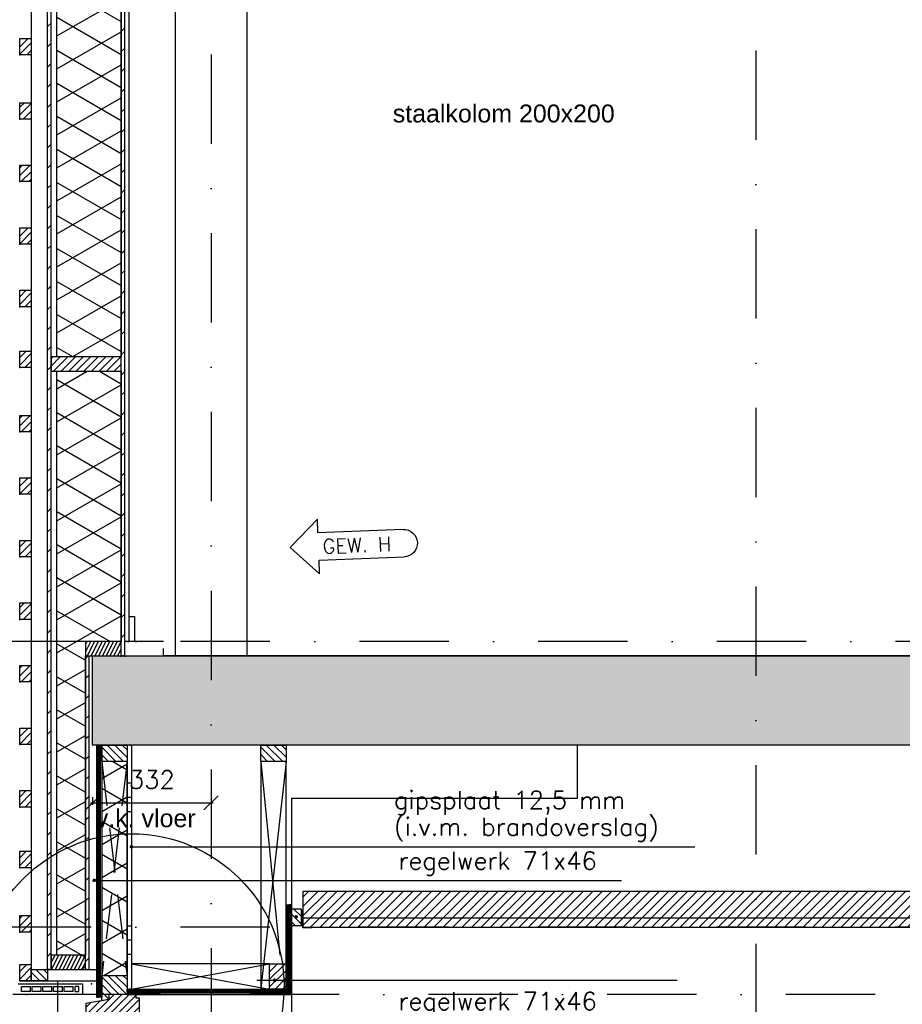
# Model space of a CAD drawing. Extents: x 151406 to 360561, y 44436 to 197234.
# Tile 20 of 57: x 158554 to 161024, y 101780 to 104536. Entities that reach past the tile are written whole.
import ezdxf
from ezdxf.enums import TextEntityAlignment as Align

# ---------------------------------------------------------------- set-up
doc = ezdxf.new("R2010")
doc.units = 0
doc.header["$LTSCALE"] = 20
doc.header["$MEASUREMENT"] = 0
doc.header["$PDSIZE"] = -1
for name, pattern in [('DASHDOT', [25, 12.5, -6.25, 0, -6.25]), ('DD1', [2.66667, 1.66667, -0.5, 0, -0.5]), ('HIDDEN', [9.375, 6.25, -3.125])]:
    doc.linetypes.add(name, pattern=pattern)
doc.layers.get('0').update_dxf_attribs({"linetype": 'CONTINUOUS'})
doc.layers.get('DEFPOINTS').update_dxf_attribs({"linetype": 'CONTINUOUS'})
for name, color, linetype in [('25', 7, 'CONTINUOUS'), ('_DETAILNUMMERS', 4, 'CONTINUOUS'), ('_DETAILNUMMERSTEKST', 4, 'CONTINUOUS'), ('A--01A1_ACEER', 1, 'CONTINUOUS'), ('A--A21--_F-23-', 9, 'CONTINUOUS'), ('A--A23--_F--3-', 9, 'CONTINUOUS'), ('A--A25--_F--3-', 9, 'CONTINUOUS'), ('A--A30--_F--3-', 9, 'CONTINUOUS'), ('A--A35--_F--3-', 9, 'CONTINUOUS'), ('A--A42--_F--3-', 9, 'CONTINUOUS'), ('A--A42--_F-23-', 9, 'CONTINUOUS'), ('A--A42--_F123-', 9, 'CONTINUOUS'), ('A--L21--', 3, 'CONTINUOUS'), ('A--L21--_F-23-', 4, 'CONTINUOUS'), ('A--L21D3_BUITENWAND', 3, 'CONTINUOUS'), ('A--L23--', 7, 'CONTINUOUS'), ('A--L23--_F--3-', 7, 'CONTINUOUS'), ('A--L25--', 7, 'CONTINUOUS'), ('A--L25--_F-23-', 7, 'CONTINUOUS'), ('A--L28D1_KONSTRUKTIES', 1, 'CONTINUOUS'), ('A--L30--', 7, 'CONTINUOUS'), ('A--L30--_F123-', 7, 'CONTINUOUS'), ('A--L31--', 2, 'CONTINUOUS'), ('A--L31--_F--3-', 7, 'CONTINUOUS'), ('A--L31A1_BUITENKOZIJN', 1, 'CONTINUOUS'), ('A--L31D1_BUITENKOZIJN', 1, 'CONTINUOUS'), ('A--L35-D2-_PLAFONDS', 2, 'CONTINUOUS'), ('A--L35-D4-_PLAFONDS', 4, 'CONTINUOUS'), ('A--L35D1_PLAFONDS', 1, 'CONTINUOUS'), ('A--L42--', 7, 'CONTINUOUS'), ('A--L42--_F--3-', 7, 'CONTINUOUS'), ('A--L42--_F-23-', 7, 'CONTINUOUS'), ('A--M$1A-_F123-', 1, 'CONTINUOUS'), ('A--T$1A-_F123_20', 1, 'CONTINUOUS'), ('A--T01A-25_TEKST', 2, 'CONTINUOUS'), ('gewijzigdH', 1, 'CONTINUOUS'), ('STRAMIEN', 8, 'DD1'), ('X--LR---_CP', 7, 'CONTINUOUS')]:
    doc.layers.add(name, color=color, linetype=linetype)
doc.styles.add('ALFA-0_18', font='ROMANS.shx')
doc.styles.add('EB2', font='ARIAL.TTF')
doc.styles.add('HIEMSTRA', font='romans.shx')
doc.dimstyles.get("Standard").update_dxf_attribs({"dimscale": 40, "dimtxt": 2.5, "dimasz": 2, "dimexe": 0.3, "dimexo": 0.3, "dimgap": 2, "dimtad": 1, "dimdec": 0, "dimzin": 0, "dimdsep": 46, "dimtxsty": 'HIEMSTRA', "dimblk1": 'OBLIQUE', "dimblk2": 'OBLIQUE', "dimsah": 1, "dimcen": 0.09, "dimdle": 0.3, "dimclrd": 1, "dimclre": 1, "dimclrt": 3, "dimadec": 0, "dimazin": 0, "dimtfac": 1, "dimtdec": 4, "dimtix": 1, "dimtmove": 2, "dimatfit": 3, "dimldrblk": 'OBLIQUE', "dimfxl": 0, "dimtvp": 625, "dimtolj": 1, "dimtzin": 0, "dimarcsym": 0})
pattern_1 = [(45, (0, 0), (-10.6066, 10.6066), [])]

# ---------------------------------------------------------------- blocks, each defined once
blk = doc.blocks.new('NH40_196')
at = {"layer": 'A--A25--_F--3-'}
h = blk.add_hatch(dxfattribs=at)
h.set_pattern_fill('ALFALINE', color=256, scale=15, style=0, pattern_type=2)
h.set_pattern_definition([(45, (-6, 0), (-10.6066, 10.6066), [])])
h.paths.add_polyline_path([(0, 0), (0, 196), (40, 196), (40, 0)])
at = {"layer": 'A--L25--_F-23-', "color": 2, "linetype": 'Continuous'}
blk.add_lwpolyline([(0, 0), (0, 196), (40, 196), (40, 0)], close=True, dxfattribs=at)
at = {"layer": 'X--LR---_CP'}
for p in [(0, 0), (0, 0), (40, 0)]:
    blk.add_point(p, dxfattribs=at)
blk = doc.blocks.new('*U990')
at = {"layer": 'A--A42--_F-23-', "linetype": 'Continuous'}
h = blk.add_hatch(dxfattribs=at)
h.set_pattern_fill('ALFALINE', color=256, scale=40, style=0)
h.set_pattern_definition([(45, (-158636.81, -101877.898), (-28.284271, 28.284271), [])])
h.paths.add_polyline_path([(0, 0), (-5, 0), (-5, 5196), (0, 5196), (5, 5196), (5, 0)])
at = {"layer": 'A--L42--_F-23-', "color": 2, "linetype": 'Continuous'}
for points in [[(0, 0), (-5, 0), (-5, 5196), (0, 5196)], [(0, 0), (5, 0), (5, 5196), (0, 5196)]]:
    blk.add_lwpolyline(points, dxfattribs=at)
blk = doc.blocks.new('*U984')
at = {"layer": 'A--L23--_F--3-', "color": 2, "linetype": 'Continuous'}
blk.add_lwpolyline([(0, 0), (0, -20), (-7786.7, -20), (-7786.7, 0)], dxfattribs=at)
blk = doc.blocks.new('Q020259-')
at = {"layer": 'A--A25--_F--3-'}
h = blk.add_hatch(dxfattribs=at)
h.set_pattern_fill('ALFALINE', color=256, scale=15, style=0, pattern_type=2)
h.set_pattern_definition(pattern_1)
h.paths.add_polyline_path([(0, 0), (0, 46), (28, 46), (28, 0)])
at = {"layer": 'A--L25--_F-23-', "color": 2, "linetype": 'Continuous'}
blk.add_lwpolyline([(0, 0), (0, 46), (28, 46), (28, 0)], close=True, dxfattribs=at)
at = {"layer": 'X--LR---_CP'}
for p in [(0, 0), (0, 0), (28, 0)]:
    blk.add_point(p, dxfattribs=at)
blk = doc.blocks.new('*U976')
at = {"layer": 'A--A42--_F-23-', "linetype": 'Continuous'}
h = blk.add_hatch(dxfattribs=at)
h.set_pattern_fill('ALFALINE', color=256, scale=40, style=0)
h.set_pattern_definition([(45, (-158742.765, -101877.898), (-28.284271, 28.284271), [])])
h.paths.add_polyline_path([(0, 0), (-5, 0), (-5, 877), (0, 877), (5, 877), (5, 0)])
at = {"layer": 'A--L42--_F-23-', "color": 2, "linetype": 'Continuous'}
for points in [[(0, 0), (-5, 0), (-5, 877), (0, 877)], [(0, 0), (5, 0), (5, 877), (0, 877)]]:
    blk.add_lwpolyline(points, dxfattribs=at)
blk = doc.blocks.new('*U975')
at = {"layer": 'A--A42--_F-23-', "linetype": 'Continuous'}
h = blk.add_hatch(dxfattribs=at)
h.set_pattern_fill('ALFALINE', color=256, scale=40, style=0)
h.set_pattern_definition([(45, (-158842.765, -102755.898), (-28.284271, 28.284271), [])])
h.paths.add_polyline_path([(0, 0), (-5, 0), (-5, 4320), (0, 4320), (5, 4320), (5, 0)])
at = {"layer": 'A--L42--_F-23-', "color": 2, "linetype": 'Continuous'}
for points in [[(0, 0), (-5, 0), (-5, 4320), (0, 4320)], [(0, 0), (5, 0), (5, 4320), (0, 4320)]]:
    blk.add_lwpolyline(points, dxfattribs=at)
blk = doc.blocks.new('*U974')
at = {"layer": 'A--A42--_F--3-', "linetype": 'Continuous'}
h = blk.add_hatch(dxfattribs=at)
h.set_pattern_fill('ALFALINE', color=256, scale=40, angle=45, style=0)
h.set_pattern_definition([(90, (-158854.015, -102795.898), (-40, 7e-15), [])])
h.paths.add_polyline_path([(0, 0), (-6.2, 0), (-6.2, 2828.4), (0, 2828.4), (6.2, 2828.4), (6.2, 0)])
at = {"layer": 'A--L42--_F--3-', "color": 3, "linetype": 'Continuous'}
for points in [[(0, 0), (-6.2, 0), (-6.2, 2828.4), (0, 2828.4)], [(0, 0), (-6.2, 0), (-6.2, 2828.4), (0, 2828.4)], [(0, 0), (-6.2, 0), (-6.2, 2828.4), (0, 2828.4)], [(0, 0), (6.2, 0), (6.2, 2828.4), (0, 2828.4)]]:
    blk.add_lwpolyline(points, dxfattribs=at)
blk = doc.blocks.new('HOUT46X32')
at = {"layer": 'A--A25--_F--3-'}
h = blk.add_hatch(dxfattribs=at)
h.set_pattern_fill('ALFALINE', color=256, scale=15, style=0, pattern_type=2)
h.set_pattern_definition(pattern_1)
h.paths.add_polyline_path([(0, 0), (0, 46), (32, 46), (32, 0)])
at = {"layer": 'A--L25--_F-23-', "color": 2, "linetype": 'Continuous'}
blk.add_lwpolyline([(0, 0), (0, 46), (32, 46), (32, 0)], close=True, dxfattribs=at)
at = {"layer": 'X--LR---_CP'}
for p in [(0, 0), (0, 0), (32, 0)]:
    blk.add_point(p, dxfattribs=at)
blk = doc.blocks.new('_OBLIQUE')
at = {"color": 0, "linetype": 'ByBlock'}
blk.add_line((-0.5, -0.5), (0.5, 0.5), dxfattribs=at)
blk = doc.blocks.new('*D197')
at = {"layer": 'A--M$1A-_F123-', "color": 1, "lineweight": -2}
for p, q in [((158751.8, 102344.1), (159095.3, 102344.1)), ((158757.8, 102359.9), (158757.8, 102338.1)), ((159089.3, 102359.9), (159089.3, 102338.1))]:
    blk.add_line(p, q, dxfattribs=at)
at = {"layer": 'DEFPOINTS', "color": 0}
for p in [(158757.8, 102365.9), (159089.3, 102365.9), (159089.3, 102344.1)]:
    blk.add_point(p, dxfattribs=at)
at = {"layer": 'A--M$1A-_F123-', "color": 1, "lineweight": -2, "xscale": 40, "yscale": 40, "zscale": 40, "rotation": 180}
blk.add_blockref('_OBLIQUE', (158757.8, 102344.1), dxfattribs=at)
at = {"layer": 'A--M$1A-_F123-', "color": 1, "lineweight": -2, "xscale": 40, "yscale": 40, "zscale": 40}
blk.add_blockref('_OBLIQUE', (159089.3, 102344.1), dxfattribs=at)
at = {"layer": 'A--M$1A-_F123-', "color": 2, "insert": (158923.5, 102409.1), "char_height": 50, "attachment_point": 5, "style": 'HIEMSTRA'}
blk.add_mtext('\\A1;332', dxfattribs=at)
blk = doc.blocks.new('Q020279-')
at = {"layer": 'A--A25--_F--3-'}
h = blk.add_hatch(dxfattribs=at)
h.set_pattern_fill('ALFALINE', color=256, scale=15, style=0, pattern_type=2)
h.set_pattern_definition(pattern_1)
h.paths.add_polyline_path([(0, 0), (0, 71), (46, 71), (46, 0)])
at = {"layer": 'A--L25--_F-23-', "color": 2, "linetype": 'Continuous'}
blk.add_lwpolyline([(0, 0), (0, 71), (46, 71), (46, 0)], close=True, dxfattribs=at)
at = {"layer": 'X--LR---_CP'}
for p in [(0, 0), (0, 0), (46, 0)]:
    blk.add_point(p, dxfattribs=at)
blk = doc.blocks.new('KOZIJN_VP')
at = {"layer": 'A--A35--_F--3-'}
h = blk.add_hatch(dxfattribs=at)
h.set_pattern_fill('ALFALINE', color=256, scale=15, angle=90, style=0, pattern_type=2)
h.set_pattern_definition([(135, (447.376, -368.997), (-10.6066, -10.6066), [])])
h.paths.add_polyline_path([(-91, 53.4), (-20, 53.4), (-20, 0), (-71, 0), (-71, -14), (-91, -17.6)])
h = blk.add_hatch(dxfattribs=at)
h.set_pattern_fill('ALFALINE', color=256, scale=15, style=0, pattern_type=2)
h.set_pattern_definition([(45, (447.39, -368.997), (-10.6066, 10.6066), [])])
h.paths.add_polyline_path([(-102, -95), (-26, -95), (-26, -74), (15, -74), (15, -10), (5, -10), (5, 0), (-71, 0), (-71, -14), (-135, -25.4), (-135, -95), (-120, -95), (-112, -81), (-102, -81)])
at = {"layer": 'A--L31--_F--3-', "color": 2, "linetype": 'Continuous'}
for points in [[(-91, 53.4), (-20, 53.4), (-20, 0), (-71, 0), (-71, -14), (-91, -17.6), (-91, 53.4)], [(-102, -95), (-26, -95), (-26, -74), (15, -74), (15, -10), (5, -10), (5, 0), (-71, 0), (-71, -14), (-135, -25.4), (-135, -95), (-120, -95), (-112, -81), (-102, -81)]]:
    blk.add_lwpolyline(points, close=True, dxfattribs=at)
at = {"layer": 'X--LR---_CP', "color": 1}
blk.add_point((0, 0), dxfattribs=at)
blk = doc.blocks.new('*U932')
at = {"layer": 'A--A42--_F123-', "linetype": 'Continuous'}
h = blk.add_hatch(dxfattribs=at)
h.set_pattern_fill('ALFAPLST', color=256, scale=400, angle=180, style=0)
h.set_pattern_definition([(180, (0, 0), (-5e-14, -400), []), (180, (-5e-15, -40), (-5e-14, -400), []), (180, (-1e-14, -80), (-5e-14, -400), [])])
h.paths.add_polyline_path([(0, 0), (6, 0), (6, -683), (0, -683), (-6, -683), (-6, 0)])
at = {"layer": 'A--L42--_F--3-', "color": 3, "linetype": 'Continuous'}
for points in [[(0, 0), (-6, 0), (-6, -683), (0, -683)], [(0, 0), (6, 0), (6, -683), (0, -683)]]:
    blk.add_lwpolyline(points, dxfattribs=at)
blk = doc.blocks.new('*U931')
at = {"layer": 'A--A30--_F--3-', "linetype": 'Continuous'}
h = blk.add_hatch(dxfattribs=at)
h.set_pattern_fill('ALFALINE', color=256, scale=4, angle=405, style=0)
h.set_pattern_definition([(90, (0, 0), (-4, -2e-13), [])])
h.paths.add_polyline_path([(0, 0), (7.5, 0), (7.5, -705.6), (0, -705.6), (-7.5, -705.6), (-7.5, 0)])
at = {"layer": 'A--L30--_F123-', "color": 1, "linetype": 'Continuous'}
for points in [[(0, 0), (-7.5, 0), (-7.5, -705.6), (0, -705.6)], [(0, 0), (7.5, 0), (7.5, -705.6), (0, -705.6)]]:
    blk.add_lwpolyline(points, dxfattribs=at)
blk = doc.blocks.new('*U930')
at = {"layer": 'A--A30--_F--3-', "linetype": 'Continuous'}
h = blk.add_hatch(dxfattribs=at)
h.set_pattern_fill('ALFALINE', color=256, scale=4, angle=135, style=0)
h.set_pattern_definition([(180, (0, 0), (-9e-16, -4), [])])
h.paths.add_polyline_path([(0, 0), (0, 7.5), (445, 7.5), (452.5, 0), (460, -7.5), (0, -7.5)])
at = {"layer": 'A--L30--_F123-', "color": 1, "linetype": 'Continuous'}
for points in [[(0, 0), (0, 7.5), (445, 7.5), (445, 7.5)], [(0, 0), (0, -7.5), (460, -7.5), (460, -7.5)]]:
    blk.add_lwpolyline(points, dxfattribs=at)
blk = doc.blocks.new('*U929')
at = {"layer": 'A--A30--_F--3-', "linetype": 'Continuous'}
h = blk.add_hatch(dxfattribs=at)
h.set_pattern_fill('ALFALINE', color=256, scale=4, angle=225, style=0)
h.set_pattern_definition([(270, (0, 0), (4, -9e-16), [])])
h.paths.add_polyline_path([(0, 0), (7.5, -7.5), (7.5, 243.2), (0, 243.2), (-7.5, 243.2), (-7.5, 7.5)])
at = {"layer": 'A--L30--_F123-', "color": 1, "linetype": 'Continuous'}
for points in [[(-7.5, 7.5), (-7.5, 7.5), (-7.5, 243.2), (0, 243.2)], [(7.5, -7.5), (7.5, -7.5), (7.5, 243.2), (0, 243.2)]]:
    blk.add_lwpolyline(points, dxfattribs=at)
blk = doc.blocks.new('gewh')
at = {"layer": 'gewijzigdH', "linetype": 'Continuous'}
for p, q in [((79.4, 76.8), (0, 0)), ((79.4, 38.4), (79.4, 76.8)), ((317.9, 38.4), (79.4, 38.4)), ((317.9, 38.4), (79.4, 38.4)), ((0, 0), (79.4, -76.8)), ((79.4, -76.8), (79.4, -38.4)), ((79.4, -38.4), (317.9, -38.4)), ((79.4, -38.4), (317.9, -38.4))]:
    blk.add_line(p, q, dxfattribs=at)
at = {"layer": 'gewijzigdH', "linetype": 'Continuous', "extrusion": (0, 0, -1)}
blk.add_ellipse((317.9, 0), major_axis=(27.2, 27.2), ratio=1, start_param=-0.785398, end_param=2.356194, dxfattribs=at)
at = {"layer": 'gewijzigdH', "color": 2, "insert": (90.8, 19.5), "char_height": 40, "width": 276.454, "attachment_point": 1, "style": 'ALFA-0_18'}
blk.add_mtext('GEW. H', dxfattribs=at)

msp = doc.modelspace()

# ---------------------------------------------------------------- hatches: boundary and pattern name
at = {"layer": 'A--01A1_ACEER', "linetype": 'Continuous'}
h = msp.add_hatch(dxfattribs=at)
h.set_pattern_fill('ANSI31', color=256, scale=150, style=0)
h.set_pattern_definition([(45, (517.222, 7050), (-13.2582521, 13.2582521), [])])
h.paths.add_polyline_path([(159346.487, 101995.898), (164629.265, 101995.898), (164629.265, 102095.898), (159346.487, 102095.898)])
at = {"layer": 'A--A21--_F-23-'}
h = msp.add_hatch(dxfattribs=at)
h.set_pattern_fill('ALFAISO', color=256, scale=80, angle=270, style=0, pattern_type=2)
h.set_pattern_definition([(210, (228862.17, 1748.05), (-40, 69.28203), []), (150, (228862.17, 1748.05), (40, 69.28203), [])])
h.paths.add_polyline_path([(158837.814, 103591.846), (158657.309, 103591.846), (158657.309, 105337.898), (158837.309, 105337.898), (158837.309, 104543.95)])
h = msp.add_hatch(dxfattribs=at)
h.set_pattern_fill('ALFAISO', color=256, scale=80, angle=270, style=0)
h.set_pattern_definition([(330, (-40, -38), (40, 69.282032), []), (30, (-40, -38), (-40, 69.282032), [])])
h.paths.add_polyline_path([(158837.765, 103551.846), (158657.765, 103551.846), (158657.765, 101877.898), (158737.765, 101877.898), (158737.765, 102795.898), (158837.765, 102795.898)])
h = msp.add_hatch(dxfattribs=at)
h.set_pattern_fill('ALFAISO', color=256, scale=80, angle=270, style=0)
h.set_pattern_definition([(330, (-40, 7e-15), (40, 69.282032), []), (30, (-40, 7e-15), (-40, 69.282032), [])])
h.paths.add_polyline_path([(158783.253, 101861.339), (158854.253, 101861.339), (158854.253, 102459.898), (158783.253, 102459.898)])
at = {"layer": 'A--A23--_F--3-'}
h = msp.add_hatch(dxfattribs=at)
h.set_pattern_fill('ALFABET', color=256, scale=20, angle=1, style=0, pattern_type=2)
h.set_pattern_definition([(134, (235608.52, 7000), (86.32078, 83.359), []), (129, (235608.52, 7000), (-143.64922, -10.04493), [15, -165]), (184, (235608.52, 7000), (30.37155, 149.9312), [12, -132]), (78.5486, (235596.55, 6999.16), (-113.27778, 139.88618), [12.74804, -140.22842]), (132.8158, (235609.22, 7040), (-213.99344, -29.37358), [22.5, -247.5]), (82.3644, (235591.38, 7037.55), (-183.50393, 198.05632), [19.12206, -210.3426]), (187.8158, (235609.22, 7040), (-183.50378, 198.05647), [18, -198]), (158, (235589.04, 7030.34), (-120.76856, -78.42802), [15, -165]), (213, (235589.04, 7030.34), (-46.12453, 145.8572), [12, -132]), (107.5486, (235578.98, 7023.81), (-166.89315, 67.42906), [12.74804, -140.22842]), (141.5, (235608.517, 7000), (-1.26964, 66.611074), [0, -130.4, 0, -134, 0, -132.5]), (171.5, (235608.52, 7000), (-51.229207, 79.788568), [0, -76.4, 0, -127.4, 0, -50.5]), (211.5, (235653.11, 6999.22), (-106.826954, -2.64699), [0, -50, 0, -156, 0, -207]), (221.5, (235673.11, 6998.87), (-116.270055, 22.05355), [0, -65, 0, -103.6, 0, -147]), (221.5, (235673.11, 6998.87), (-116.270055, 22.05355), [0, -65, 0, -103.6, 0, -147])])
h.paths.add_polyline_path([(168264.265, 102505.898), (158757.765, 102505.898), (158757.765, 102755.898), (168264.265, 102755.898)])
at = {"layer": 'A--A25--_F--3-'}
h = msp.add_hatch(dxfattribs=at)
h.set_pattern_fill('ALFALINE', color=256, scale=15, style=0, pattern_type=2)
h.set_pattern_definition([(63.435, (158739.765, 102854.899), (5.3033, -10.6066), [])])
h.paths.add_polyline_path([(158737.765, 102755.898), (158837.765, 102755.898), (158837.765, 102795.898), (158737.765, 102795.898)])
h = msp.add_hatch(dxfattribs=at)
h.set_pattern_fill('ALFALINE', color=256, scale=15, style=0, pattern_type=2)
h.set_pattern_definition([(63.435, (158639.765, 101998.388), (5.3033, -10.6066), [])])
h.paths.add_polyline_path([(158641.765, 101877.898), (158737.765, 101877.898), (158737.765, 101917.898), (158641.765, 101917.898)])

# ---------------------------------------------------------------- linework, layer by layer
for p, q in [((158837.765, 102752.742), (158837.765, 102882.633)), ((158847.765, 102752.742), (158847.765, 102882.633))]:
    msp.add_line(p, q)
at = {"layer": '_DETAILNUMMERS'}
msp.add_circle((158866.409, 101830.52), 427.262, dxfattribs=at)
at = {"layer": 'A--L21--'}
for points in [[(158837.814, 103591.846), (158657.309, 103591.846), (158657.309, 105337.898), (158837.309, 105337.898), (158837.309, 104543.95), (158837.309, 104543.95), (158837.814, 103591.846)], [(158737.765, 101917.898), (158657.765, 101917.898), (158657.765, 103551.846), (158837.765, 103551.846), (158837.765, 102795.898), (158737.765, 102795.898), (158737.765, 102004.388)], [(158783.253, 101861.339), (158854.253, 101861.339), (158854.253, 102459.898), (158783.253, 102459.898)]]:
    msp.add_lwpolyline(points, close=True, dxfattribs=at)
at = {"layer": 'A--L21--_F-23-', "linetype": 'Continuous'}
msp.add_lwpolyline([(168264.265, 102505.898), (158757.765, 102505.898), (158757.765, 102755.898), (168264.265, 102755.898)], close=True, dxfattribs=at)
at = {"layer": 'A--L21D3_BUITENWAND'}
for p, q in [((158549.532, 101837.898), (158729.265, 101837.898)), ((158558.532, 101815.898), (158558.532, 101829.898)), ((158558.532, 101829.898), (158583.532, 101829.898)), ((158583.532, 101815.898), (158558.532, 101815.898)), ((158583.532, 101815.898), (158583.532, 101829.898)), ((158588.532, 101815.898), (158588.532, 101829.898)), ((158588.532, 101829.898), (158613.532, 101829.898)), ((158613.532, 101815.898), (158588.532, 101815.898)), ((158613.532, 101815.898), (158613.532, 101829.898)), ((158618.532, 101815.898), (158618.532, 101829.898)), ((158618.532, 101829.898), (158643.532, 101829.898)), ((158643.532, 101815.898), (158618.532, 101815.898)), ((158643.532, 101815.898), (158643.532, 101829.898)), ((158648.532, 101815.898), (158648.532, 101829.898)), ((158648.532, 101829.898), (158673.532, 101829.898)), ((158673.532, 101815.898), (158648.532, 101815.898)), ((158673.532, 101815.898), (158673.532, 101829.898)), ((158678.532, 101815.898), (158678.532, 101829.898)), ((158678.532, 101829.898), (158703.532, 101829.898)), ((158703.532, 101815.898), (158678.532, 101815.898)), ((158703.532, 101815.898), (158703.532, 101829.898)), ((158708.532, 101815.898), (158708.532, 101829.898)), ((158719.329, 101829.898), (158708.532, 101829.898)), ((158708.532, 101815.898), (158719.329, 101815.898)), ((158719.329, 101815.898), (158719.329, 101829.898)), ((158729.265, 101837.898), (158729.265, 101807.898)), ((158729.265, 101807.898), (158534.032, 101807.898))]:
    msp.add_line(p, q, dxfattribs=at)
at = {"layer": 'A--L23--', "color": 2}
msp.add_line((158956.251, 102795.898), (158847.765, 102795.898), dxfattribs=at)
at = {"layer": 'A--L25--_F-23-', "color": 2, "linetype": 'Continuous'}
for p, q in [((158837.765, 102795.898), (158737.765, 102795.898)), ((158837.765, 102755.898), (158837.765, 102795.898)), ((158737.765, 102755.898), (158837.765, 102755.898)), ((158737.765, 101917.898), (158641.765, 101917.898)), ((158641.765, 101917.898), (158641.765, 101877.898)), ((158737.765, 101877.898), (158737.765, 101917.898)), ((158641.765, 101877.898), (158737.765, 101877.898))]:
    msp.add_line(p, q, dxfattribs=at)
msp.add_lwpolyline([(158875.265, 102795.898), (158860.265, 102795.898), (158860.265, 102865.898), (158875.265, 102865.898)], close=True, dxfattribs=at)
at = {"layer": 'A--L28D1_KONSTRUKTIES'}
for p, q in [((158989.265, 105795.898), (158989.265, 102755.898)), ((159189.265, 105795.898), (159189.265, 102755.898))]:
    msp.add_line(p, q, dxfattribs=at)
msp.add_lwpolyline([(160114.265, 102505.898), (160114.265, 102355.898), (159314.265, 102355.898), (159314.265, 99295.898)], dxfattribs=at)
at = {"layer": 'A--L31--'}
for p, q in [((158585.81, 107076.026), (158585.81, 101888.661)), ((158585.81, 101877.898), (158768.253, 101877.898)), ((158768.253, 101877.898), (158768.253, 101845.898)), ((158553.81, 101845.898), (158768.253, 101845.898))]:
    msp.add_line(p, q, dxfattribs=at)
at = {"layer": 'A--L31A1_BUITENKOZIJN'}
msp.add_line((158659.265, 101845.898), (158659.265, 98307.898), dxfattribs=at)
at = {"layer": 'A--L31D1_BUITENKOZIJN', "linetype": 'HIDDEN'}
for p, q in [((158854.253, 102459.898), (158783.253, 101858.833)), ((158783.253, 102459.898), (158854.253, 101858.833))]:
    msp.add_line(p, q, dxfattribs=at)
at = {"layer": 'A--L31D1_BUITENKOZIJN'}
for p, q in [((158854.253, 101858.833), (158854.253, 102459.898)), ((159228.265, 102459.898), (159228.265, 101824.433)), ((159299.265, 102459.898), (159228.265, 101824.433)), ((159228.265, 102459.898), (159281.593, 101917.386)), ((159299.265, 102053.554), (159299.265, 102459.898)), ((158866.753, 101822.898), (159253.265, 101893.898)), ((159253.265, 101893.898), (158866.753, 101893.898)), ((158866.753, 101893.898), (159253.265, 101822.898))]:
    msp.add_line(p, q, dxfattribs=at)
at = {"layer": 'A--L35-D2-_PLAFONDS'}
for points in [[(164597.043, 102020.898), (159346.487, 102020.898)], [(159346.487, 101995.898), (164597.043, 101995.898)]]:
    msp.add_lwpolyline(points, dxfattribs=at)
at = {"layer": 'A--L35-D4-_PLAFONDS'}
for p, q in [((159346.487, 101993.884), (159346.487, 102043.884)), ((159371.487, 101993.884), (159346.487, 101993.884))]:
    msp.add_line(p, q, dxfattribs=at)
at = {"layer": 'A--L35D1_PLAFONDS', "linetype": 'Continuous'}
msp.add_lwpolyline([(159346.487, 101995.898), (164629.265, 101995.898), (164629.265, 102095.898), (159346.487, 102095.898)], close=True, dxfattribs=at)
at = {"layer": 'A--T$1A-_F123_20', "const_width": 4.75}
for points in [[(158869.378, 102221.171, -1), (158864.128, 102221.171, -1)], [(158765.166, 102127.191, -1), (158759.916, 102127.191, -1)], [(159330.066, 102025.044, -1), (159324.816, 102025.044, -1)], [(159269.901, 101847.523, -1), (159264.651, 101847.523, -1)], [(159300.195, 101846.781, -1), (159294.945, 101846.781, -1)], [(159311.218, 101846.781, -1), (159305.968, 101846.781, -1)]]:
    msp.add_lwpolyline(points, format="xyb", close=True, dxfattribs=at)
at = {"layer": 'A--T01A-25_TEKST'}
for p, q in [((158861.978, 102221.171), (160443.239, 102221.171)), ((158757.765, 102127.191), (160238.334, 102127.191)), ((159217.703, 101848.156), (160393.934, 101848.156))]:
    msp.add_line(p, q, dxfattribs=at)
at = {"layer": 'STRAMIEN', "linetype": 'DASHDOT'}
for p, q in [((160614.265, 109950.716), (160614.265, 90967.39)), ((159089.265, 109939.114), (159089.265, 90611.227)), ((185759.493, 102795.898), (151764.265, 102795.898)), ((185758.708, 101995.898), (151764.265, 101995.898)), ((160948.298, 101807.898), (151764.265, 101807.898))]:
    msp.add_line(p, q, dxfattribs=at)
at = {"layer": 'X--LR---_CP'}
for p in [(158641.765, 101917.898), (158641.765, 101877.898), (158641.765, 101877.898), (158754.769, 101837.684), (158754.769, 101837.684), (158754.769, 101837.684)]:
    msp.add_point(p, dxfattribs=at)

# ---------------------------------------------------------------- block references
at = {"layer": '25'}
for name, p, rotation in [('Q020279-', (158854.253, 102459.898), 90), ('Q020279-', (159299.265, 102459.898), 90), ('HOUT46X32', (158585.81, 101877.898), 270)]:
    msp.add_blockref(name, p, dxfattribs=dict(at, rotation=rotation))
msp.add_blockref('Q020279-', (159253.265, 101822.898), dxfattribs=at)
at = {"layer": '_DETAILNUMMERSTEKST', "rotation": 2.215845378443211}
msp.add_blockref('gewh', (159310.543, 103058.428), dxfattribs=at)
at = {"layer": 'A--L23--'}
msp.add_blockref('*U984', (166742.99, 102775.898), dxfattribs=at)
at = {"layer": 'A--L25--'}
for p in [(158553.81, 104437.398), (158553.81, 104257.398), (158553.81, 104082.398), (158553.81, 103907.398), (158553.81, 103732.398), (158553.81, 103562.398), (158553.81, 103382.398), (158553.81, 103207.398), (158553.81, 103032.398), (158553.81, 102857.398), (158553.81, 102682.398), (158553.81, 102507.398), (158553.81, 102332.398), (158553.81, 102162.398), (158553.81, 101982.398), (158553.81, 101845.898)]:
    msp.add_blockref('HOUT46X32', p, dxfattribs=at)
at = {"layer": 'A--L25--', "xscale": -1, "rotation": 270}
msp.add_blockref('NH40_196', (158641.765, 103551.846), dxfattribs=at)
at = {"layer": 'A--L25--', "xscale": -1}
msp.add_blockref('Q020259-', (159342.265, 102000.898), dxfattribs=at)
msp.add_blockref('Q020259-', (159342.265, 102000.898), dxfattribs=at)
at = {"layer": 'A--L30--'}
for name, p in [('*U931', (158775.753, 102505.898)), ('*U929', (159306.765, 101815.398)), ('*U930', (158854.253, 101815.398))]:
    msp.add_blockref(name, p, dxfattribs=at)
at = {"layer": 'A--L31--'}
msp.add_blockref('KOZIJN_VP', (158874.253, 101807.898), dxfattribs=at)
at = {"layer": 'A--L42--'}
for name, p in [('*U975', (158842.765, 102755.898)), ('*U990', (158636.81, 101877.898)), ('*U974', (158854.015, 102795.898)), ('*U976', (158742.765, 101877.898)), ('*U932', (158860.753, 102505.898))]:
    msp.add_blockref(name, p, dxfattribs=at)

# ---------------------------------------------------------------- texts
at = {"layer": 'A--T$1A-_F123_20', "style": 'EB2'}
for s, p in [('staalkolom 200x200', (160219.037, 104248.219)), ('v.k. vloer', (159046.13, 102275.907))]:
    msp.add_text(s, height=50, dxfattribs=at).set_placement(p, align=Align.RIGHT)
at = {"layer": 'A--T01A-25_TEKST', "style": 'HIEMSTRA'}
for s, p in [('gipsplaat 12,5 mm', (159601.093, 102327.022)), ('(i.v.m. brandoverslag)', (159601.093, 102252.39)), ('regelwerk 71x46', (159614.127, 102157.144)), ('regelwerk 71x46', (159614.127, 101764.106))]:
    msp.add_text(s, height=50, dxfattribs=at).set_placement(p)

# ---------------------------------------------------------------- dimensions: what is measured, and where the dimension line sits
at = {"layer": 'A--M$1A-_F123-'}
dim = msp.add_linear_dim(base=(159089.264901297, 102344.06039749), p1=(158757.764901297, 102365.904804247), p2=(159089.264901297, 102365.904804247), dimstyle='Standard', override={"dimscale": 20, "dimclrt": 2}, dxfattribs=at)
dim.commit()
dim.dimension.update_dxf_attribs({"geometry": '*D197', "text_midpoint": (158923.514901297, 102409.06039749)})

doc.saveas('drawing.dxf')
